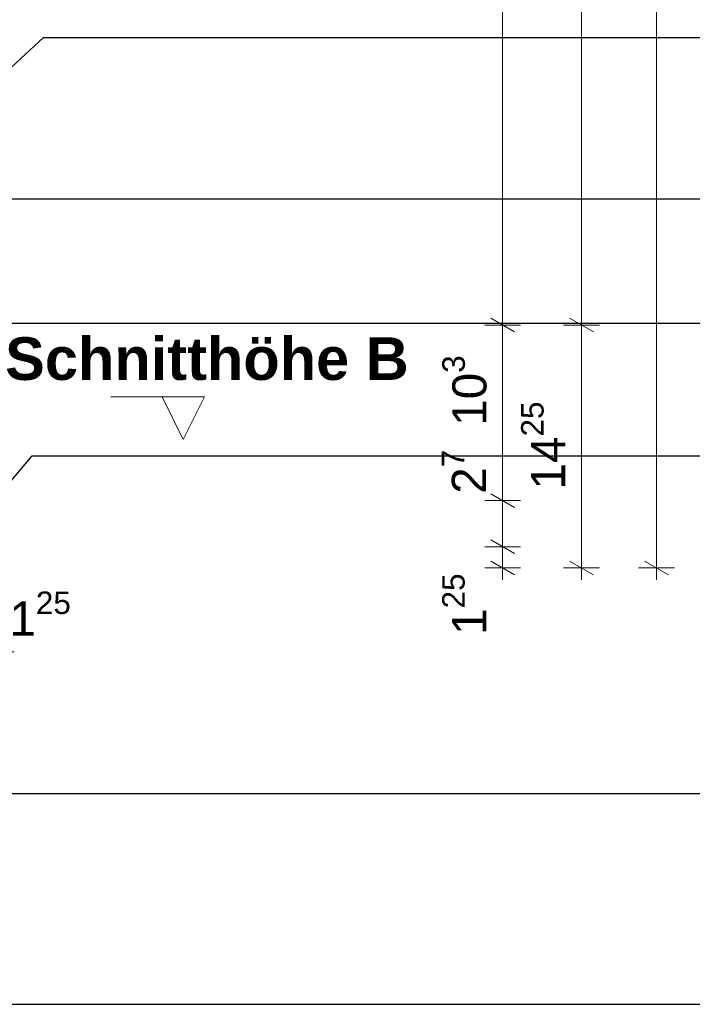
# Model space of a CAD drawing. Header units: metres. Extents: x -0.6 to 10, y -2.1 to 1.5.
# Tile 19 of 25: x 6.036 to 6.431, y -2.061 to -1.484. Entities that reach past the tile are written whole.
import ezdxf

# ---------------------------------------------------------------- set-up
doc = ezdxf.new("R2010")
doc.units = ezdxf.units.M
doc.header["$MEASUREMENT"] = 0
doc.linetypes.add('Schnittlinie', pattern=[0.06, 0.03, -0.015, 0, -0.015])
doc.linetypes.add('Wipeout_Contour', pattern=[1, 0, -1])
doc.layers.add('152 - Bemaßung_ Beschriftung.Ausbau', color=7, linetype='Continuous')
doc.layers.add('203 - Marker.Schnitt - Ausbaudetail SA', color=7, linetype='Continuous')
doc.styles.add('ERSTELLTER_STIL_1', font='txt')
doc.styles.add('ERSTELLTER_STIL_2', font='txt')
doc.dimstyles.new('ERSTELLTER_STIL__1', dxfattribs={"dimtxt": 0.02, "dimasz": 0.01064, "dimexe": 0.18, "dimexo": 0.0625, "dimgap": 0, "dimtad": 1, "dimzin": 0, "dimdsep": 46, "dimtxsty": 'ERSTELLTER_STIL_1', "dimblk": 'ARROWHEAD_2', "dimblk1": 'ARROWHEAD_2', "dimblk2": 'ARROWHEAD_2', "dimcen": 0.09, "dimse1": 1, "dimse2": 1, "dimclrd": 7, "dimclre": 7, "dimclrt": 7, "dimazin": 0, "dimtfac": 1, "dimtdec": 4, "dimtmove": 0, "dimatfit": 3, "dimfxl": 1, "dimtolj": 1, "dimtzin": 0, "dimarcsym": 0})
doc.dimstyles.new('ERSTELLTER_STIL__2', dxfattribs={"dimtxt": 0.02, "dimasz": 0.01064, "dimexe": 0.18, "dimexo": 0.0625, "dimgap": 0, "dimtad": 1, "dimtih": 1, "dimtoh": 1, "dimzin": 0, "dimdsep": 46, "dimtxsty": 'ERSTELLTER_STIL_1', "dimblk": 'ARROWHEAD_2', "dimblk1": 'ARROWHEAD_2', "dimblk2": 'ARROWHEAD_2', "dimcen": 0.09, "dimse1": 1, "dimse2": 1, "dimclrd": 7, "dimclre": 7, "dimclrt": 7, "dimazin": 0, "dimtfac": 1, "dimtdec": 4, "dimtmove": 0, "dimatfit": 3, "dimfxl": 1, "dimtolj": 1, "dimtzin": 0, "dimarcsym": 0})
doc.dimstyles.new('ERSTELLTER_STIL__7', dxfattribs={"dimtxt": 0.18, "dimasz": 0.00912, "dimexe": 0.18, "dimexo": 0.0625, "dimgap": 0, "dimtad": 0, "dimtih": 1, "dimtoh": 1, "dimdec": 4, "dimzin": 0, "dimdsep": 46, "dimcen": 0.09, "dimadec": 0, "dimazin": 0, "dimtfac": 1, "dimtdec": 4, "dimtmove": 0, "dimatfit": 3, "dimldrblk": 'ARROWHEAD_11', "dimfxl": 1, "dimtolj": 1, "dimtzin": 0, "dimarcsym": 0})

# ---------------------------------------------------------------- blocks, each defined once
blk = doc.blocks.new('*D110', base_point=(-2.64623, -7.36807))
at = {"layer": '152 - Bemaßung_ Beschriftung.Ausbau', "color": 7, "linetype": 'Continuous', "lineweight": 5}
for p, q in [((6.0178, -1.84784), (6.00972, -1.86184)), ((6.01376, -1.86534), (6.01376, -1.84434)), ((6.02222, -1.86184), (6.0303, -1.84784)), ((6.02626, -1.86534), (6.02626, -1.84434)), ((6.01376, -1.85484), (6.02626, -1.85484)), ((6.02626, -1.85484), (6.0331, -1.85484))]:
    blk.add_line(p, q, dxfattribs=at)
at = {"layer": '152 - Bemaßung_ Beschriftung.Ausbau', "color": 7, "lineweight": 5, "insert": (6.0303, -1.85105), "char_height": 0.02, "attachment_point": 7, "style": 'ERSTELLTER_STIL_1'}
blk.add_mtext('\\A1;{\\pql;\\fArial|b0|i0|c0|p38;1\\fArial|b0|i0|c0|p38;\\A1{\\H.66x;\\S25^  ;}}', dxfattribs=at)
blk = doc.blocks.new('ARROWHEAD_2')
at = {"color": 0, "linetype": 'Continuous', "lineweight": 0}
for p, q in [((-0.378, -0.655), (0.378, 0.655)), ((0, 0), (-1, 0))]:
    blk.add_line(p, q, dxfattribs=at)
blk = doc.blocks.new('*D127', base_point=(-2.64623, -7.36807))
at = {"layer": '152 - Bemaßung_ Beschriftung.Ausbau', "color": 7, "linetype": 'Continuous', "lineweight": 5}
for p, q in [((6.31252, -1.78903), (6.32652, -1.79711)), ((6.33002, -1.79307), (6.30902, -1.79307)), ((6.31952, -1.80557), (6.31952, -1.79307)), ((6.31252, -1.80153), (6.32652, -1.80961)), ((6.33002, -1.80557), (6.30902, -1.80557)), ((6.31952, -1.81242), (6.31952, -1.80557))]:
    blk.add_line(p, q, dxfattribs=at)
at = {"layer": '152 - Bemaßung_ Beschriftung.Ausbau', "color": 7, "lineweight": 5, "insert": (6.31574, -1.84483), "char_height": 0.02, "attachment_point": 7, "rotation": 90, "style": 'ERSTELLTER_STIL_1'}
blk.add_mtext('\\A1;{\\pql;\\fArial|b0|i0|c0|p38;1\\fArial|b0|i0|c0|p38;\\A1{\\H.66x;\\S25^  ;}}', dxfattribs=at)
blk = doc.blocks.new('*D128', base_point=(-2.64623, -7.36807))
at = {"layer": '152 - Bemaßung_ Beschriftung.Ausbau', "color": 7, "linetype": 'Continuous', "lineweight": 5}
for p, q in [((6.33002, -1.76607), (6.30902, -1.76607)), ((6.31252, -1.76203), (6.32652, -1.77011)), ((6.31952, -1.79307), (6.31952, -1.76607)), ((6.31252, -1.78903), (6.32652, -1.79711)), ((6.33002, -1.79307), (6.30902, -1.79307))]:
    blk.add_line(p, q, dxfattribs=at)
blk = doc.blocks.new('*D129', base_point=(-2.64623, -7.36807))
at = {"layer": '152 - Bemaßung_ Beschriftung.Ausbau', "color": 7, "linetype": 'Continuous', "lineweight": 5}
for p, q in [((6.33002, -1.66307), (6.30902, -1.66307)), ((6.31252, -1.65903), (6.32652, -1.66711)), ((6.31952, -1.76607), (6.31952, -1.66307)), ((6.33002, -1.76607), (6.30902, -1.76607)), ((6.31252, -1.76203), (6.32652, -1.77011))]:
    blk.add_line(p, q, dxfattribs=at)
at = {"layer": '152 - Bemaßung_ Beschriftung.Ausbau', "color": 7, "lineweight": 5, "char_height": 0.02, "attachment_point": 7, "rotation": 90, "style": 'ERSTELLTER_STIL_1'}
for s, insert in [('\\A1;{\\pql;\\fArial|b0|i0|c0|p38;10\\fArial|b0|i0|c0|p38;\\A1{\\H.66x;\\S3^  ;}}', (6.31585, -1.72216)), ('\\A1;{\\pql;\\fArial|b0|i0|c0|p38;2\\fArial|b0|i0|c0|p38;\\A1{\\H.66x;\\S7^  ;}}', (6.31552, -1.76203))]:
    blk.add_mtext(s, dxfattribs=dict(at, insert=insert))
blk = doc.blocks.new('*D130', base_point=(-2.64623, -7.36807))
at = {"layer": '152 - Bemaßung_ Beschriftung.Ausbau', "color": 7, "linetype": 'Continuous', "lineweight": 5}
for p, q in [((6.32652, -1.01711), (6.31252, -1.00903)), ((6.31952, -1.01307), (6.31952, -1.00623)), ((6.33002, -1.01307), (6.30902, -1.01307)), ((6.31952, -1.66307), (6.31952, -1.01307)), ((6.33002, -1.66307), (6.30902, -1.66307)), ((6.31252, -1.65903), (6.32652, -1.66711))]:
    blk.add_line(p, q, dxfattribs=at)
at = {"layer": '152 - Bemaßung_ Beschriftung.Ausbau', "color": 7, "lineweight": 5, "insert": (6.31552, -1.35325), "char_height": 0.02, "attachment_point": 7, "rotation": 90, "style": 'ERSTELLTER_STIL_1'}
blk.add_mtext('\\A1;{\\pql;\\fArial|b0|i0|c0|p38;65}', dxfattribs=at)
blk = doc.blocks.new('*D131', base_point=(-2.64623, -7.36807))
at = {"layer": '152 - Bemaßung_ Beschriftung.Ausbau', "color": 7, "linetype": 'Continuous', "lineweight": 5}
for p, q in [((6.37629, -1.66307), (6.35529, -1.66307)), ((6.35879, -1.65903), (6.37279, -1.66711)), ((6.36579, -1.80557), (6.36579, -1.66307)), ((6.35879, -1.80153), (6.37279, -1.80961)), ((6.37629, -1.80557), (6.35529, -1.80557)), ((6.36579, -1.81242), (6.36579, -1.80557))]:
    blk.add_line(p, q, dxfattribs=at)
at = {"layer": '152 - Bemaßung_ Beschriftung.Ausbau', "color": 7, "lineweight": 5, "insert": (6.36201, -1.75952), "char_height": 0.02, "attachment_point": 7, "rotation": 90, "style": 'ERSTELLTER_STIL_1'}
blk.add_mtext('\\A1;{\\pql;\\fArial|b0|i0|c0|p38;14\\fArial|b0|i0|c0|p38;\\A1{\\H.66x;\\S25^  ;}}', dxfattribs=at)
blk = doc.blocks.new('*D132', base_point=(-2.64623, -7.36807))
at = {"layer": '152 - Bemaßung_ Beschriftung.Ausbau', "color": 7, "linetype": 'Continuous', "lineweight": 5}
for p, q in [((6.37279, -1.01711), (6.35879, -1.00903)), ((6.36579, -1.01307), (6.36579, -1.00623)), ((6.37629, -1.01307), (6.35529, -1.01307)), ((6.36579, -1.66307), (6.36579, -1.01307)), ((6.37629, -1.66307), (6.35529, -1.66307)), ((6.35879, -1.65903), (6.37279, -1.66711))]:
    blk.add_line(p, q, dxfattribs=at)
at = {"layer": '152 - Bemaßung_ Beschriftung.Ausbau', "color": 7, "lineweight": 5, "insert": (6.36179, -1.35325), "char_height": 0.02, "attachment_point": 7, "rotation": 90, "style": 'ERSTELLTER_STIL_1'}
blk.add_mtext('\\A1;{\\pql;\\fArial|b0|i0|c0|p38;65}', dxfattribs=at)
blk = doc.blocks.new('*D133', base_point=(-2.64623, -7.36807))
at = {"layer": '152 - Bemaßung_ Beschriftung.Ausbau', "color": 7, "linetype": 'Continuous', "lineweight": 5}
for p, q in [((6.41674, -1.01711), (6.40274, -1.00903)), ((6.40974, -1.01307), (6.40974, -1.00623)), ((6.42024, -1.01307), (6.39924, -1.01307)), ((6.40974, -1.80557), (6.40974, -1.01307)), ((6.40274, -1.80153), (6.41674, -1.80961)), ((6.42024, -1.80557), (6.39924, -1.80557)), ((6.40974, -1.81242), (6.40974, -1.80557))]:
    blk.add_line(p, q, dxfattribs=at)
at = {"layer": '152 - Bemaßung_ Beschriftung.Ausbau', "color": 7, "lineweight": 5, "insert": (6.40606, -1.43452), "char_height": 0.02, "attachment_point": 7, "rotation": 90, "style": 'ERSTELLTER_STIL_1'}
blk.add_mtext('\\A1;{\\pql;\\fArial|b0|i0|c0|p38;79\\fArial|b0|i0|c0|p38;\\A1{\\H.66x;\\S25^  ;}}', dxfattribs=at)
blk = doc.blocks.new('ARROWHEAD_11')
at = {"color": 0, "linetype": 'Continuous', "lineweight": 0}
blk.add_line((0, 0), (-1, 0), dxfattribs=at)
at = {"color": 0, "linetype": 'Continuous', "lineweight": 0, "const_width": 0.25, "flags": 128}
blk.add_lwpolyline([(-0.125, 0, 1), (0.125, 0, 1)], format="xyb", close=True, dxfattribs=at)

msp = doc.modelspace()

# ---------------------------------------------------------------- linework, layer by layer
at = {"layer": '203 - Marker.Schnitt - Ausbaudetail SA', "color": 7, "linetype": 'Schnittlinie', "lineweight": 13}
msp.add_line((2.28983, -1.70526), (6.11978, -1.70526), dxfattribs=at)

# ---------------------------------------------------------------- texts
at = {"layer": '203 - Marker.Schnitt - Ausbaudetail SA', "color": 7, "lineweight": 13, "insert": (6.26446, -1.69561), "char_height": 0.025, "attachment_point": 9, "style": 'ERSTELLTER_STIL_2'}
msp.add_mtext('\\A1;{\\pqr;\\pt0;\\fArial|b1|i0|c0|p38;Schnitthöhe B}', dxfattribs=at)

# ---------------------------------------------------------------- dimensions: what is measured, and where the dimension line sits
at = {"layer": '152 - Bemaßung_ Beschriftung.Ausbau', "color": 7, "linetype": 'Continuous', "lineweight": 5}
for base, p1, p2, picture, middle in [((6.31952, -1.01307), (6.06376, -1.66307), (6.30326, -1.01307), '*D130', (6.30552, -1.338)), ((6.36579, -1.01307), (6.06376, -1.66307), (6.30326, -1.01307), '*D132', (6.35179, -1.338)), ((6.40974, -1.01307), (6.22626, -1.80557), (6.30326, -1.01307), '*D133', (6.39574, -1.38463)), ((6.31952, -1.66307), (6.12916, -1.76607), (6.06376, -1.66307), '*D129', (6.30552, -1.6799)), ((6.36579, -1.66307), (6.22626, -1.80557), (6.06376, -1.66307), '*D131', (6.35179, -1.70963)), ((6.31952, -1.76607), (6.21376, -1.79307), (6.12916, -1.76607), '*D128', (6.30552, -1.72739)), ((6.31952, -1.79307), (6.22626, -1.80557), (6.21376, -1.79307), '*D127', (6.30552, -1.80257))]:
    dim = msp.add_linear_dim(base=base, p1=p1, p2=p2, angle=90, dimstyle='ERSTELLTER_STIL__1', dxfattribs=at)
    dim.commit()
    dim.dimension.update_dxf_attribs({"geometry": picture, "text_midpoint": middle, "dimtype": 160, "text_rotation": 90})
dim = msp.add_linear_dim(base=(6.02626, -1.85484), p1=(6.01376, -1.80557), p2=(6.02626, -1.80557), dimstyle='ERSTELLTER_STIL__2', dxfattribs=at)
dim.commit()
dim.dimension.update_dxf_attribs({"geometry": '*D110', "text_midpoint": (6.07256, -1.84084), "dimtype": 160})

# ---------------------------------------------------------------- leaders
at = {"layer": '152 - Bemaßung_ Beschriftung.Ausbau', "color": 7, "linetype": 'Continuous', "lineweight": 9, "annotation_type": 0, "has_hookline": 1, "hookline_direction": 0}
for points, text_width in [([(5.99254, -1.54796), (6.05022, -1.49438), (6.45974, -1.49438)], 0.23654), ([(5.79127, -1.64239), (5.84535, -1.58903), (6.45974, -1.58903)], 0.2884), ([(5.75918, -1.74006), (5.86405, -1.66196), (6.45974, -1.66196)], 0.28888), ([(6.00173, -1.78978), (6.04361, -1.73975), (6.45974, -1.73975)], 0.23654), ([(5.79376, -1.78291), (5.85526, -1.93774), (6.45974, -1.93774)], 0.27146), ([(5.56572, -2.02186), (5.61377, -2.06148), (6.45974, -2.06148)], 0.28967)]:
    msp.add_leader(points, dimstyle='ERSTELLTER_STIL__7', dxfattribs=dict(at, text_width=text_width))

# ---------------------------------------------------------------- next in the draw order: wipeouts: each hides what was drawn before it
at = {"color": 254, "linetype": 'Wipeout_Contour', "lineweight": 0, "ltscale": 19.023268}
msp.add_wipeout([(6.14478, -1.70526), (6.11978, -1.70526), (6.13228, -1.73026)], dxfattribs=at).dxf.layer = '203 - Marker.Schnitt - Ausbaudetail SA'

# ---------------------------------------------------------------- next in the draw order: linework, layer by layer
at = {"layer": '203 - Marker.Schnitt - Ausbaudetail SA', "color": 7, "linetype": 'Continuous', "lineweight": 13, "flags": 128}
msp.add_lwpolyline([(6.14478, -1.70526), (6.11978, -1.70526), (6.13228, -1.73026)], close=True, dxfattribs=at)

doc.saveas('drawing.dxf')
